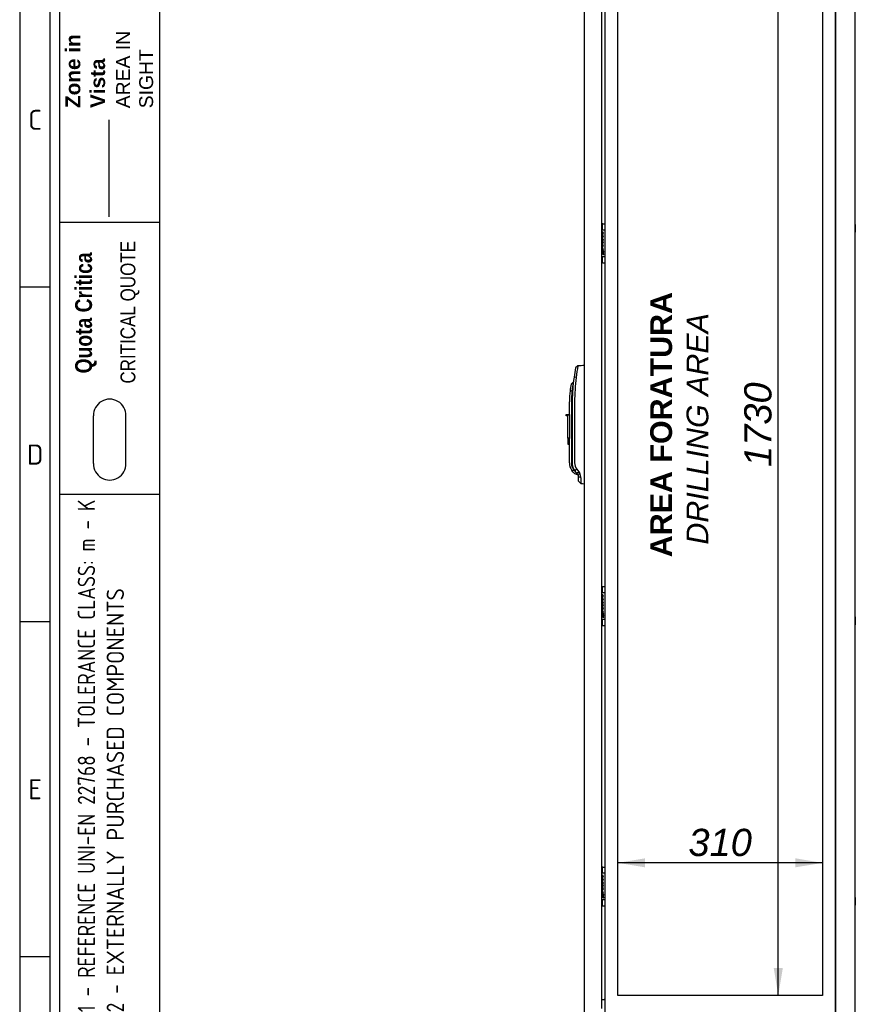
# Model space of a CAD drawing. Extents: x -12 to 412, y 11 to 308.
# Tile 2 of 7: x 6 to 91, y 111 to 210. Entities that reach past the tile are written whole.
import ezdxf
from ezdxf.lldxf.tags import DXFTag

# ---------------------------------------------------------------- set-up
doc = ezdxf.new("R2010")
doc.units = 0
doc.layers.get('0').update_dxf_attribs({"linetype": 'CONTINUOUS'})
for name, color, linetype in [('_TRANSLATION', 7, 'CONTINUOUS'), ('AE00198_03', 7, 'CONTINUOUS'), ('AE00219_03', 7, 'CONTINUOUS'), ('AE00500_10', 7, 'CONTINUOUS'), ('AE00992_10', 7, 'CONTINUOUS'), ('DEFAULT', 7, 'CONTINUOUS'), ('DV2__TRANSLATION', 7, 'CONTINUOUS'), ('F0000000_80', 7, 'CONTINUOUS'), ('F0000000_81', 7, 'CONTINUOUS'), ('F0000000_83', 7, 'CONTINUOUS'), ('F0000000_85', 7, 'CONTINUOUS'), ('F0000001_24', 7, 'CONTINUOUS')]:
    doc.layers.add(name, color=color, linetype=linetype)
doc.styles.add('SEACAD_ARIAL', font='arial.ttf')
doc.styles.add('SEACAD_ARIALI', font='ariali.ttf')
tags = doc.linetypes.add('CENTER2', pattern=[28.575, 19.05, -3.175, 3.175, -3.175]).pattern_tags.tags
tags[10:11] = [DXFTag(74, 4), DXFTag(75, 0), DXFTag(340, '0'), DXFTag(46, 0.0), DXFTag(50, 0.0), DXFTag(44, 0.0), DXFTag(45, 0.0)]
tags[8:9] = [DXFTag(74, 4), DXFTag(75, 0), DXFTag(340, '0'), DXFTag(46, 0.0), DXFTag(50, 0.0), DXFTag(44, 0.0), DXFTag(45, 0.0)]
tags[6:7] = [DXFTag(74, 4), DXFTag(75, 0), DXFTag(340, '0'), DXFTag(46, 0.0), DXFTag(50, 0.0), DXFTag(44, 0.0), DXFTag(45, 0.0)]
tags[4:5] = [DXFTag(74, 4), DXFTag(75, 0), DXFTag(340, '0'), DXFTag(46, 0.0), DXFTag(50, 0.0), DXFTag(44, 0.0), DXFTag(45, 0.0)]
tags = doc.linetypes.add('DASHDOT2', pattern=[12.7, 6.35, -3.175, 0, -3.175]).pattern_tags.tags
tags[10:11] = [DXFTag(74, 4), DXFTag(75, 0), DXFTag(340, '0'), DXFTag(46, 0.0), DXFTag(50, 0.0), DXFTag(44, 0.0), DXFTag(45, 0.0)]
tags[8:9] = [DXFTag(74, 4), DXFTag(75, 0), DXFTag(340, '0'), DXFTag(46, 0.0), DXFTag(50, 0.0), DXFTag(44, 0.0), DXFTag(45, 0.0)]
tags[6:7] = [DXFTag(74, 4), DXFTag(75, 0), DXFTag(340, '0'), DXFTag(46, 0.0), DXFTag(50, 0.0), DXFTag(44, 0.0), DXFTag(45, 0.0)]
tags[4:5] = [DXFTag(74, 4), DXFTag(75, 0), DXFTag(340, '0'), DXFTag(46, 0.0), DXFTag(50, 0.0), DXFTag(44, 0.0), DXFTag(45, 0.0)]
doc.dimstyles.new('ISO', dxfattribs={"dimtxt": 1.1, "dimasz": 1.1, "dimexe": 0.55, "dimexo": 0.55, "dimgap": 0.275, "dimtad": 1, "dimdec": 1, "dimlfac": 15, "dimtxsty": 'SEACAD_ARIAL', "dimblk1": '_SE_FILLED', "dimblk2": '_SE_FILLED', "dimsah": 1, "dimcen": 0.55, "dimazin": 3, "dimtfac": 0.7, "dimtdec": 3, "dimtmove": 0, "dimatfit": 3})

# ---------------------------------------------------------------- blocks, each defined once
blk = doc.blocks.new('SE1')
at = {"layer": 'AE00198_03', "color": 7, "linetype": 'CONTINUOUS'}
for p, q in [((65.041, 189.396), (65.041, 188.913)), ((65.087, 189.396), (65.041, 189.396)), ((65.041, 186.18), (65.041, 185.696)), ((65.041, 185.696), (65.087, 185.696)), ((65.041, 152.73), (65.041, 152.246)), ((65.087, 152.73), (65.041, 152.73)), ((65.041, 149.513), (65.041, 149.03)), ((65.041, 149.03), (65.087, 149.03)), ((65.041, 124.396), (65.041, 123.913)), ((65.087, 124.396), (65.041, 124.396)), ((65.041, 121.18), (65.041, 120.696)), ((65.041, 120.696), (65.087, 120.696))]:
    blk.add_line(p, q, dxfattribs=at)
for centre, start, end in [((65.399, 189.001), 132.17472, 135.14497), ((65.399, 186.092), 224.85503, 227.82528), ((65.399, 152.335), 132.17472, 135.14497), ((65.399, 149.425), 224.85503, 227.82528), ((65.399, 124.001), 132.17472, 135.14497), ((65.399, 121.092), 224.85503, 227.82528)]:
    blk.add_arc(centre, 0.533, start, end, dxfattribs=at)
at = {"layer": 'AE00219_03', "color": 7, "linetype": 'CONTINUOUS'}
for p, q in [((90.634, 189.446), (90.621, 189.446)), ((90.634, 189.446), (90.634, 188.646)), ((90.621, 188.646), (90.634, 188.646)), ((90.634, 149.78), (90.621, 149.78)), ((90.634, 149.78), (90.634, 148.98)), ((90.621, 148.98), (90.634, 148.98)), ((90.634, 121.446), (90.621, 121.446)), ((90.634, 121.446), (90.634, 120.646)), ((90.621, 120.646), (90.634, 120.646))]:
    blk.add_line(p, q, dxfattribs=at)
at = {"layer": 'AE00500_10', "color": 7, "linetype": 'CONTINUOUS'}
for p, q in [((88.654, 189.408), (88.621, 189.408)), ((88.621, 188.685), (88.654, 188.685)), ((88.654, 186.408), (88.621, 186.408)), ((88.621, 185.685), (88.654, 185.685)), ((88.654, 152.741), (88.621, 152.741)), ((88.621, 152.019), (88.654, 152.019)), ((88.654, 149.741), (88.621, 149.741)), ((88.621, 149.019), (88.654, 149.019)), ((88.654, 124.408), (88.621, 124.408)), ((88.621, 123.685), (88.654, 123.685)), ((88.654, 121.408), (88.621, 121.408)), ((88.621, 120.685), (88.654, 120.685))]:
    blk.add_line(p, q, dxfattribs=at)
at = {"layer": 'AE00992_10', "color": 7, "linetype": 'CONTINUOUS'}
for p, q in [((62.609, 175.156), (62.384, 174.963)), ((63.267, 175.179), (63.287, 175.18)), ((62.118, 173.469), (61.922, 173.306)), ((62.161, 173.469), (62.118, 173.469)), ((62.455, 173.985), (62.227, 174.018)), ((62.018, 172.612), (61.819, 172.636)), ((62.06, 171.513), (62.092, 172.612)), ((62.092, 172.612), (62.093, 172.702)), ((61.754, 170.247), (61.754, 171.513)), ((61.954, 171.513), (61.954, 165.355)), ((62.06, 165.358), (62.06, 171.513)), ((62.284, 171.513), (62.284, 165.358)), ((61.421, 170.114), (61.421, 170.247)), ((61.421, 170.247), (61.587, 170.247)), ((61.587, 170.247), (61.754, 170.247)), ((61.587, 170.247), (61.587, 170.114)), ((61.754, 170.247), (61.754, 167.847)), ((61.587, 170.114), (61.421, 170.114)), ((61.587, 167.847), (61.587, 170.114)), ((61.587, 167.847), (61.587, 167.247)), ((61.754, 167.847), (61.587, 167.847)), ((61.587, 167.247), (61.754, 167.247)), ((61.754, 167.847), (61.754, 167.799)), ((61.754, 165.355), (61.754, 167.799)), ((62.144, 164.412), (61.992, 164.594)), ((62.145, 164.412), (62.279, 164.277)), ((62.253, 164.656), (62.257, 164.65)), ((62.32, 164.559), (62.257, 164.65)), ((62.279, 164.277), (62.621, 164.136)), ((62.303, 164.536), (62.364, 164.499)), ((62.502, 164.701), (62.32, 164.559)), ((62.521, 164.29), (62.32, 164.559)), ((62.502, 164.701), (62.703, 164.433)), ((62.703, 164.433), (62.521, 164.29)), ((62.621, 164.156), (62.521, 164.29)), ((62.802, 164.266), (62.621, 164.156)), ((62.703, 164.433), (62.802, 164.266)), ((62.687, 163.498), (62.687, 163.957)), ((62.914, 163.836), (62.687, 163.957)), ((62.687, 163.498), (62.917, 163.26)), ((62.917, 163.26), (62.917, 163.259)), ((63.287, 163.246), (63.267, 163.247))]:
    blk.add_line(p, q, dxfattribs=at)
for centre, radius, start, end in [((81.241, 172.102), 18.881, 170.69176, 174.27705), ((80.266, 171.513), 18.212, 169.08089, 172.09577), ((71.418, 171.513), 9.664, 169.30782, 173.33005), ((77.906, 171.187), 15.952, 171.77545, 174.8738), ((80.267, 171.513), 18.213, 172.09597, 176.25647), ((80.233, 171.515), 17.949, 172.09048, 180.0053), ((71.418, 171.513), 9.664, 173.33005, 180), ((71.418, 171.513), 9.464, 173.33005, 180), ((63.087, 165.355), 1.333, 180, 214.77209), ((63.087, 165.355), 1.133, 180, 226.22916), ((63.38, 165.358), 1.096, 180.02221, 216.78899), ((61.917, 163.329), 1.268, 72.2752, 86.62011), ((62.07, 163.845), 0.845, 359.39373, 29.84747), ((62.354, 163.957), 0.333, 359.9994, 36.81119), ((77.27, 163.621), 14.357, 179.13947, 181.44216)]:
    blk.add_arc(centre, radius, start, end, dxfattribs=at)
for centre, major_axis, start_param, end_param in [((63.308, 174.013), (33.429, 1.167), 1.570796, 1.590473), ((63.308, 164.413), (33.429, -1.167), 4.701927, 4.712389)]:
    blk.add_ellipse(centre, major_axis=major_axis, ratio=0.034878, start_param=start_param, end_param=end_param, dxfattribs=at)
for points, degree, knots in [([(62.253, 164.656), (62.159, 164.815), (62.109, 164.994), (62.059, 165.174), (62.06, 165.358)], 2, [0, 0, 0, 0.5, 0.5, 1, 1, 1]), ([(62.546, 164.257), (62.548, 164.253), (62.553, 164.245), (62.56, 164.234), (62.567, 164.223), (62.573, 164.213), (62.579, 164.204), (62.584, 164.195), (62.589, 164.187), (62.594, 164.179), (62.598, 164.172), (62.602, 164.166), (62.606, 164.16), (62.609, 164.155), (62.612, 164.15), (62.614, 164.146), (62.616, 164.143), (62.618, 164.14), (62.619, 164.138), (62.62, 164.137), (62.621, 164.136), (62.621, 164.136), (62.621, 164.136)], 3, [0, 0, 0, 0, 0.0259325, 0.051743, 0.0774354, 0.1030134, 0.128481, 0.1538419, 0.1791003, 0.2042602, 0.2293255, 0.2543005, 0.2791893, 0.303996, 0.328725, 0.3533805, 0.3779669, 0.4024885, 0.4269496, 0.4513548, 0.4757085, 0.5000152, 0.5000152, 0.5000152, 0.5000152])]:
    blk.add_open_spline(points, degree=degree, knots=knots, dxfattribs=at)
at = {"layer": 'DV2__TRANSLATION', "color": 7, "linetype": 'CENTER2'}
for p, q in [((66.654, 111.546), (66.654, 226.88)), ((87.321, 226.88), (87.321, 111.546)), ((87.321, 111.546), (66.654, 111.546))]:
    blk.add_line(p, q, dxfattribs=at)
at = {"layer": 'F0000000_80', "color": 7, "linetype": 'CONTINUOUS'}
for p, q in [((88.654, 109.647), (88.654, 228.78)), ((90.621, 109.733), (90.621, 228.693))]:
    blk.add_line(p, q, dxfattribs=at)
at = {"layer": 'F0000000_81', "color": 7, "linetype": 'CONTINUOUS'}
for p, q in [((63.287, 109.733), (63.287, 228.693)), ((65.021, 110.213), (65.021, 228.213))]:
    blk.add_line(p, q, dxfattribs=at)
at = {"layer": 'F0000000_83', "color": 7, "linetype": 'CONTINUOUS'}
for centre, start, end in [((65.267, 111.026), 0, 90), ((88.707, 111.026), 127.97991, 180)]:
    blk.add_arc(centre, 0.0867, start, end, dxfattribs=at)
at = {"layer": 'F0000000_85', "color": 7, "linetype": 'CONTINUOUS'}
for p, q in [((65.354, 109.4), (65.354, 229.026)), ((88.621, 109.4), (88.621, 229.026)), ((65.021, 111.113), (65.267, 111.113)), ((65.267, 111.113), (65.354, 111.113)), ((88.654, 111.113), (88.621, 111.113))]:
    blk.add_line(p, q, dxfattribs=at)
at = {"layer": 'F0000001_24', "color": 7, "linetype": 'CONTINUOUS'}
for p, q in [((65.087, 189.466), (65.087, 189.48)), ((65.087, 188.921), (65.087, 189.466)), ((65.121, 189.513), (65.321, 189.513)), ((65.021, 188.913), (65.321, 188.913)), ((65.087, 188.913), (65.087, 188.921)), ((65.091, 188.456), (65.09, 188.455)), ((65.09, 188.455), (65.09, 188.436)), ((65.09, 188.436), (65.093, 188.437)), ((65.041, 188.037), (65.021, 188.037)), ((65.021, 188.019), (65.041, 188.019)), ((65.04, 187.77), (65.021, 187.77)), ((65.021, 187.752), (65.039, 187.752)), ((65.043, 187.503), (65.021, 187.503)), ((65.021, 187.486), (65.041, 187.486)), ((65.184, 187.427), (65.021, 187.427)), ((65.021, 187.407), (65.062, 187.407)), ((65.038, 187.066), (65.038, 186.8)), ((65.058, 186.818), (65.058, 187.065)), ((65.116, 187.407), (65.184, 187.407)), ((65.184, 187.407), (65.184, 187.427)), ((65.321, 186.18), (65.021, 186.18)), ((65.038, 186.8), (65.039, 186.8)), ((65.039, 186.8), (65.054, 186.8)), ((65.087, 186.172), (65.087, 186.18)), ((65.087, 185.627), (65.087, 186.172)), ((65.22, 186.714), (65.22, 186.75)), ((65.22, 186.414), (65.22, 186.451)), ((65.087, 185.613), (65.087, 185.627)), ((65.121, 185.58), (65.321, 185.58)), ((65.021, 152.246), (65.321, 152.246)), ((65.087, 152.799), (65.087, 152.813)), ((65.087, 152.255), (65.087, 152.799)), ((65.087, 152.246), (65.087, 152.255)), ((65.121, 152.846), (65.321, 152.846)), ((65.041, 151.37), (65.021, 151.37)), ((65.021, 151.352), (65.041, 151.352)), ((65.091, 151.789), (65.09, 151.788)), ((65.09, 151.788), (65.09, 151.769)), ((65.09, 151.769), (65.093, 151.77)), ((65.04, 151.104), (65.021, 151.104)), ((65.021, 151.086), (65.039, 151.086)), ((65.043, 150.837), (65.021, 150.837)), ((65.021, 150.819), (65.041, 150.819)), ((65.184, 150.76), (65.021, 150.76)), ((65.021, 150.74), (65.062, 150.74)), ((65.038, 150.399), (65.038, 150.134)), ((65.058, 150.151), (65.058, 150.398)), ((65.116, 150.74), (65.184, 150.74)), ((65.184, 150.74), (65.184, 150.76)), ((65.321, 149.513), (65.021, 149.513)), ((65.038, 150.134), (65.039, 150.133)), ((65.039, 150.133), (65.054, 150.133)), ((65.087, 149.505), (65.087, 149.513)), ((65.087, 148.96), (65.087, 149.505)), ((65.22, 150.047), (65.22, 150.084)), ((65.22, 149.748), (65.22, 149.784)), ((65.087, 148.946), (65.087, 148.96)), ((65.121, 148.913), (65.321, 148.913)), ((65.087, 124.466), (65.087, 124.48)), ((65.087, 123.921), (65.087, 124.466)), ((65.121, 124.513), (65.321, 124.513)), ((65.021, 123.913), (65.321, 123.913)), ((65.087, 123.913), (65.087, 123.921)), ((65.091, 123.456), (65.09, 123.455)), ((65.09, 123.455), (65.09, 123.436)), ((65.09, 123.436), (65.093, 123.437)), ((65.041, 123.037), (65.021, 123.037)), ((65.021, 123.019), (65.041, 123.019)), ((65.04, 122.77), (65.021, 122.77)), ((65.021, 122.752), (65.039, 122.752)), ((65.043, 122.503), (65.021, 122.503)), ((65.021, 122.486), (65.041, 122.486)), ((65.184, 122.427), (65.021, 122.427)), ((65.021, 122.407), (65.062, 122.407)), ((65.116, 122.407), (65.184, 122.407)), ((65.184, 122.407), (65.184, 122.427)), ((65.038, 122.066), (65.038, 121.8)), ((65.038, 121.8), (65.039, 121.8)), ((65.039, 121.8), (65.054, 121.8)), ((65.058, 121.818), (65.058, 122.065)), ((65.22, 121.714), (65.22, 121.75)), ((65.22, 121.414), (65.22, 121.451)), ((65.321, 121.18), (65.021, 121.18)), ((65.087, 121.172), (65.087, 121.18)), ((65.087, 120.627), (65.087, 121.172)), ((65.087, 120.613), (65.087, 120.627)), ((65.121, 120.58), (65.321, 120.58))]:
    blk.add_line(p, q, dxfattribs=at)
for centre in [(65.178, 186.582), (65.178, 149.916), (65.178, 121.582)]:
    blk.add_circle(centre, 0.041, dxfattribs=at)
for centre, radius, start, end in [((65.121, 189.48), 0.0333, 90, 180), ((65.321, 189.48), 0.0333, 0, 90), ((65.321, 188.88), 0.0333, 0, 90), ((64.917, 186.57), 0.152, 313.1112, 335.40846), ((65.194, 186.594), 0.152, 131.35343, 155.40846), ((65.321, 186.213), 0.0333, 270, 0), ((65.121, 185.613), 0.0333, 180, 270), ((65.321, 185.613), 0.0333, 270, 0), ((65.121, 152.813), 0.0333, 90, 180), ((65.321, 152.813), 0.0333, 0, 90), ((65.321, 152.213), 0.0333, 0, 90), ((64.917, 149.903), 0.152, 313.1112, 335.40846), ((65.194, 149.928), 0.152, 131.35343, 155.40846), ((65.321, 149.546), 0.0333, 270, 0), ((65.121, 148.946), 0.0333, 180, 270), ((65.321, 148.946), 0.0333, 270, 0), ((65.121, 124.48), 0.0333, 90, 180), ((65.321, 124.48), 0.0333, 0, 90), ((65.321, 123.88), 0.0333, 0, 90), ((64.917, 121.57), 0.152, 313.1112, 335.40846), ((65.194, 121.594), 0.152, 131.35343, 155.40846), ((65.121, 120.613), 0.0333, 180, 270), ((65.321, 121.213), 0.0333, 270, 0), ((65.321, 120.613), 0.0333, 270, 0)]:
    blk.add_arc(centre, radius, start, end, dxfattribs=at)
for points, knots in [([(65.093, 188.437), (65.159, 188.46), (65.183, 188.523), (65.183, 188.571), (65.183, 188.642), (65.134, 188.713), (65.041, 188.713), (65.034, 188.713), (65.027, 188.713), (65.02, 188.712)], [0, 0, 0, 0, 0.2499787, 0.2499787, 0.2499787, 0.4999858, 0.4999858, 0.4999858, 0.518742, 0.518742, 0.518742, 0.518742]), ([(65.02, 188.694), (65.027, 188.695), (65.034, 188.696), (65.041, 188.696), (65.126, 188.696), (65.165, 188.631), (65.165, 188.571)], [0.6361807, 0.6361807, 0.6361807, 0.6361807, 0.6652315, 0.6652315, 0.6652315, 1, 1, 1, 1]), ([(65.183, 188.234), (65.183, 188.305), (65.134, 188.377), (65.041, 188.377), (65.034, 188.377), (65.027, 188.376), (65.02, 188.375)], [0, 0, 0, 0, 0.3333333, 0.3333333, 0.3333333, 0.3583413, 0.3583413, 0.3583413, 0.3583413]), ([(65.02, 188.357), (65.027, 188.358), (65.034, 188.359), (65.041, 188.359), (65.126, 188.359), (65.165, 188.294), (65.165, 188.234), (65.165, 188.174), (65.126, 188.11), (65.041, 188.11)], [0.4783249, 0.4783249, 0.4783249, 0.4783249, 0.5, 0.5, 0.5, 0.75, 0.75, 0.75, 1, 1, 1, 1]), ([(65.021, 188.093), (65.027, 188.093), (65.034, 188.092), (65.041, 188.092), (65.138, 188.092), (65.183, 188.166), (65.183, 188.234)], [0.4183676, 0.4183676, 0.4183676, 0.4183676, 0.5, 0.5, 0.5, 1, 1, 1, 1]), ([(65.183, 186.941), (65.183, 187.012), (65.134, 187.084), (65.041, 187.084), (65.034, 187.084), (65.027, 187.083), (65.02, 187.082)], [0, 0, 0, 0, 0.3336663, 0.3336663, 0.3336663, 0.3587055, 0.3587055, 0.3587055, 0.3587055]), ([(65.021, 187.143), (65.027, 187.142), (65.034, 187.142), (65.041, 187.142), (65.138, 187.142), (65.183, 187.215), (65.183, 187.284)], [0.4183715, 0.4183715, 0.4183715, 0.4183715, 0.5, 0.5, 0.5, 1, 1, 1, 1]), ([(65.039, 187.752), (65.126, 187.752), (65.164, 187.687), (65.164, 187.627), (65.163, 187.568), (65.125, 187.505), (65.043, 187.503)], [0, 0, 0, 0, 0.670744, 0.670744, 0.670744, 1, 1, 1, 1]), ([(65.041, 188.019), (65.126, 188.019), (65.165, 187.954), (65.165, 187.894), (65.165, 187.834), (65.126, 187.77), (65.04, 187.77)], [0, 0, 0, 0, 0.333291, 0.333291, 0.333291, 1, 1, 1, 1]), ([(65.095, 187.761), (65.16, 187.784), (65.183, 187.847), (65.183, 187.894), (65.183, 187.965), (65.134, 188.037), (65.041, 188.037)], [0, 0, 0, 0, 0.500028, 0.500028, 0.500028, 1, 1, 1, 1]), ([(65.062, 187.407), (65.133, 187.397), (65.165, 187.338), (65.165, 187.284), (65.165, 187.224), (65.126, 187.16), (65.041, 187.16)], [0, 0, 0, 0, 0.5, 0.5, 0.5, 1, 1, 1, 1]), ([(65.058, 187.065), (65.132, 187.057), (65.165, 186.997), (65.165, 186.941), (65.165, 186.885), (65.132, 186.826), (65.058, 186.818)], [0, 0, 0, 0, 0.5, 0.5, 0.5, 1, 1, 1, 1]), ([(65.055, 186.507), (65.084, 186.443), (65.148, 186.414), (65.209, 186.414), (65.213, 186.414), (65.216, 186.414), (65.22, 186.414)], [0, 0, 0, 0, 0.5, 0.5, 0.5, 1, 1, 1, 1]), ([(65.22, 186.451), (65.216, 186.45), (65.213, 186.45), (65.209, 186.45), (65.145, 186.45), (65.076, 186.492), (65.076, 186.582), (65.076, 186.623), (65.09, 186.658), (65.117, 186.681), (65.141, 186.703), (65.174, 186.714), (65.209, 186.714), (65.213, 186.714), (65.217, 186.714), (65.22, 186.714)], [0, 0, 0, 0, 0.2, 0.2, 0.2, 0.4, 0.4, 0.4, 0.6, 0.6, 0.6, 0.8, 0.8, 0.8, 1, 1, 1, 1]), ([(65.22, 186.75), (65.217, 186.75), (65.213, 186.751), (65.209, 186.751), (65.165, 186.751), (65.124, 186.736), (65.093, 186.709)], [0, 0, 0, 0, 0.5, 0.5, 0.5, 1, 1, 1, 1]), ([(65.093, 151.77), (65.159, 151.793), (65.183, 151.857), (65.183, 151.904), (65.183, 151.975), (65.134, 152.047), (65.041, 152.047), (65.034, 152.047), (65.027, 152.046), (65.02, 152.046)], [0, 0, 0, 0, 0.2499787, 0.2499787, 0.2499787, 0.4999858, 0.4999858, 0.4999858, 0.518742, 0.518742, 0.518742, 0.518742]), ([(65.02, 152.028), (65.027, 152.028), (65.034, 152.029), (65.041, 152.029), (65.126, 152.029), (65.165, 151.964), (65.165, 151.904)], [0.6361807, 0.6361807, 0.6361807, 0.6361807, 0.6652315, 0.6652315, 0.6652315, 1, 1, 1, 1]), ([(65.183, 151.567), (65.183, 151.638), (65.134, 151.71), (65.041, 151.71), (65.034, 151.71), (65.027, 151.71), (65.02, 151.709)], [0, 0, 0, 0, 0.3333333, 0.3333333, 0.3333333, 0.3583413, 0.3583413, 0.3583413, 0.3583413]), ([(65.02, 151.691), (65.027, 151.692), (65.034, 151.692), (65.041, 151.692), (65.126, 151.692), (65.165, 151.627), (65.165, 151.567), (65.165, 151.508), (65.126, 151.443), (65.041, 151.443)], [0.4783249, 0.4783249, 0.4783249, 0.4783249, 0.5, 0.5, 0.5, 0.75, 0.75, 0.75, 1, 1, 1, 1]), ([(65.021, 151.427), (65.027, 151.426), (65.034, 151.425), (65.041, 151.425), (65.138, 151.425), (65.183, 151.499), (65.183, 151.567)], [0.4183676, 0.4183676, 0.4183676, 0.4183676, 0.5, 0.5, 0.5, 1, 1, 1, 1]), ([(65.041, 151.352), (65.126, 151.352), (65.165, 151.288), (65.165, 151.228), (65.165, 151.168), (65.126, 151.103), (65.04, 151.104)], [0, 0, 0, 0, 0.333291, 0.333291, 0.333291, 1, 1, 1, 1]), ([(65.095, 151.095), (65.16, 151.118), (65.183, 151.18), (65.183, 151.228), (65.183, 151.298), (65.134, 151.37), (65.041, 151.37)], [0, 0, 0, 0, 0.500028, 0.500028, 0.500028, 1, 1, 1, 1]), ([(65.183, 150.274), (65.183, 150.345), (65.134, 150.417), (65.041, 150.417), (65.034, 150.417), (65.027, 150.417), (65.02, 150.416)], [0, 0, 0, 0, 0.3336663, 0.3336663, 0.3336663, 0.3587055, 0.3587055, 0.3587055, 0.3587055]), ([(65.021, 150.476), (65.027, 150.476), (65.034, 150.475), (65.041, 150.475), (65.138, 150.475), (65.183, 150.549), (65.183, 150.617)], [0.4183715, 0.4183715, 0.4183715, 0.4183715, 0.5, 0.5, 0.5, 1, 1, 1, 1]), ([(65.039, 151.086), (65.126, 151.086), (65.164, 151.02), (65.164, 150.96), (65.163, 150.901), (65.125, 150.838), (65.043, 150.837)], [0, 0, 0, 0, 0.670744, 0.670744, 0.670744, 1, 1, 1, 1]), ([(65.062, 150.74), (65.133, 150.731), (65.165, 150.671), (65.165, 150.617), (65.165, 150.557), (65.126, 150.493), (65.041, 150.493)], [0, 0, 0, 0, 0.5, 0.5, 0.5, 1, 1, 1, 1]), ([(65.058, 150.398), (65.132, 150.39), (65.165, 150.33), (65.165, 150.274), (65.165, 150.219), (65.132, 150.159), (65.058, 150.151)], [0, 0, 0, 0, 0.5, 0.5, 0.5, 1, 1, 1, 1]), ([(65.055, 149.84), (65.084, 149.777), (65.148, 149.747), (65.209, 149.747), (65.213, 149.747), (65.216, 149.747), (65.22, 149.748)], [0, 0, 0, 0, 0.5, 0.5, 0.5, 1, 1, 1, 1]), ([(65.22, 149.784), (65.216, 149.784), (65.213, 149.783), (65.209, 149.783), (65.145, 149.783), (65.076, 149.825), (65.076, 149.916), (65.076, 149.957), (65.09, 149.991), (65.117, 150.015), (65.141, 150.036), (65.174, 150.048), (65.209, 150.048), (65.213, 150.048), (65.217, 150.048), (65.22, 150.047)], [0, 0, 0, 0, 0.2, 0.2, 0.2, 0.4, 0.4, 0.4, 0.6, 0.6, 0.6, 0.8, 0.8, 0.8, 1, 1, 1, 1]), ([(65.22, 150.084), (65.217, 150.084), (65.213, 150.084), (65.209, 150.084), (65.165, 150.084), (65.124, 150.069), (65.093, 150.042)], [0, 0, 0, 0, 0.5, 0.5, 0.5, 1, 1, 1, 1]), ([(65.093, 123.437), (65.159, 123.46), (65.183, 123.523), (65.183, 123.571), (65.183, 123.642), (65.134, 123.713), (65.041, 123.713), (65.034, 123.713), (65.027, 123.713), (65.02, 123.712)], [0, 0, 0, 0, 0.2499787, 0.2499787, 0.2499787, 0.4999858, 0.4999858, 0.4999858, 0.518742, 0.518742, 0.518742, 0.518742]), ([(65.02, 123.694), (65.027, 123.695), (65.034, 123.696), (65.041, 123.696), (65.126, 123.696), (65.165, 123.631), (65.165, 123.571)], [0.6361807, 0.6361807, 0.6361807, 0.6361807, 0.6652315, 0.6652315, 0.6652315, 1, 1, 1, 1]), ([(65.183, 123.234), (65.183, 123.305), (65.134, 123.377), (65.041, 123.377), (65.034, 123.377), (65.027, 123.376), (65.02, 123.375)], [0, 0, 0, 0, 0.3333333, 0.3333333, 0.3333333, 0.3583413, 0.3583413, 0.3583413, 0.3583413]), ([(65.02, 123.357), (65.027, 123.358), (65.034, 123.359), (65.041, 123.359), (65.126, 123.359), (65.165, 123.294), (65.165, 123.234), (65.165, 123.174), (65.126, 123.11), (65.041, 123.11)], [0.4783249, 0.4783249, 0.4783249, 0.4783249, 0.5, 0.5, 0.5, 0.75, 0.75, 0.75, 1, 1, 1, 1]), ([(65.021, 123.093), (65.027, 123.093), (65.034, 123.092), (65.041, 123.092), (65.138, 123.092), (65.183, 123.166), (65.183, 123.234)], [0.4183676, 0.4183676, 0.4183676, 0.4183676, 0.5, 0.5, 0.5, 1, 1, 1, 1]), ([(65.039, 122.752), (65.126, 122.752), (65.164, 122.687), (65.164, 122.627), (65.163, 122.568), (65.125, 122.505), (65.043, 122.503)], [0, 0, 0, 0, 0.670744, 0.670744, 0.670744, 1, 1, 1, 1]), ([(65.041, 123.019), (65.126, 123.019), (65.165, 122.954), (65.165, 122.894), (65.165, 122.834), (65.126, 122.77), (65.04, 122.77)], [0, 0, 0, 0, 0.333291, 0.333291, 0.333291, 1, 1, 1, 1]), ([(65.095, 122.761), (65.16, 122.784), (65.183, 122.847), (65.183, 122.894), (65.183, 122.965), (65.134, 123.037), (65.041, 123.037)], [0, 0, 0, 0, 0.500028, 0.500028, 0.500028, 1, 1, 1, 1]), ([(65.062, 122.407), (65.133, 122.397), (65.165, 122.338), (65.165, 122.284), (65.165, 122.224), (65.126, 122.16), (65.041, 122.16)], [0, 0, 0, 0, 0.5, 0.5, 0.5, 1, 1, 1, 1]), ([(65.183, 121.941), (65.183, 122.012), (65.134, 122.084), (65.041, 122.084), (65.034, 122.084), (65.027, 122.083), (65.02, 122.082)], [0, 0, 0, 0, 0.3336663, 0.3336663, 0.3336663, 0.3587055, 0.3587055, 0.3587055, 0.3587055]), ([(65.021, 122.143), (65.027, 122.142), (65.034, 122.142), (65.041, 122.142), (65.138, 122.142), (65.183, 122.215), (65.183, 122.284)], [0.4183715, 0.4183715, 0.4183715, 0.4183715, 0.5, 0.5, 0.5, 1, 1, 1, 1]), ([(65.055, 121.507), (65.084, 121.443), (65.148, 121.414), (65.209, 121.414), (65.213, 121.414), (65.216, 121.414), (65.22, 121.414)], [0, 0, 0, 0, 0.5, 0.5, 0.5, 1, 1, 1, 1]), ([(65.058, 122.065), (65.132, 122.057), (65.165, 121.997), (65.165, 121.941), (65.165, 121.885), (65.132, 121.826), (65.058, 121.818)], [0, 0, 0, 0, 0.5, 0.5, 0.5, 1, 1, 1, 1]), ([(65.22, 121.451), (65.216, 121.45), (65.213, 121.45), (65.209, 121.45), (65.145, 121.45), (65.076, 121.492), (65.076, 121.582), (65.076, 121.623), (65.09, 121.658), (65.117, 121.681), (65.141, 121.703), (65.174, 121.714), (65.209, 121.714), (65.213, 121.714), (65.217, 121.714), (65.22, 121.714)], [0, 0, 0, 0, 0.2, 0.2, 0.2, 0.4, 0.4, 0.4, 0.6, 0.6, 0.6, 0.8, 0.8, 0.8, 1, 1, 1, 1]), ([(65.22, 121.75), (65.217, 121.75), (65.213, 121.751), (65.209, 121.751), (65.165, 121.751), (65.124, 121.736), (65.093, 121.709)], [0, 0, 0, 0, 0.5, 0.5, 0.5, 1, 1, 1, 1])]:
    blk.add_open_spline(points, degree=3, knots=knots, dxfattribs=at)
for points in [[(65.041, 188.11), (65.034, 188.11), (65.027, 188.11), (65.02, 188.111)], [(65.165, 188.571), (65.165, 188.531), (65.146, 188.477), (65.091, 188.456)], [(65.041, 187.16), (65.034, 187.16), (65.027, 187.16), (65.02, 187.161)], [(65.02, 187.064), (65.026, 187.065), (65.032, 187.066), (65.038, 187.066)], [(65.041, 187.486), (65.134, 187.486), (65.183, 187.557), (65.183, 187.628)], [(65.183, 187.628), (65.183, 187.676), (65.16, 187.738), (65.095, 187.761)], [(65.183, 187.284), (65.183, 187.336), (65.157, 187.382), (65.116, 187.407)], [(65.055, 186.658), (65.048, 186.674), (65.038, 186.689), (65.026, 186.701)], [(65.054, 186.8), (65.142, 186.806), (65.183, 186.876), (65.183, 186.941)], [(65.041, 151.443), (65.034, 151.443), (65.027, 151.444), (65.02, 151.445)], [(65.165, 151.904), (65.165, 151.864), (65.146, 151.81), (65.091, 151.789)], [(65.041, 150.493), (65.034, 150.493), (65.027, 150.493), (65.02, 150.494)], [(65.02, 150.398), (65.026, 150.399), (65.032, 150.399), (65.038, 150.399)], [(65.041, 150.819), (65.134, 150.819), (65.183, 150.891), (65.183, 150.962)], [(65.054, 150.133), (65.142, 150.139), (65.183, 150.209), (65.183, 150.274)], [(65.183, 150.962), (65.183, 151.009), (65.16, 151.072), (65.095, 151.095)], [(65.183, 150.617), (65.183, 150.669), (65.157, 150.716), (65.116, 150.74)], [(65.055, 149.991), (65.048, 150.008), (65.038, 150.022), (65.026, 150.034)], [(65.165, 123.571), (65.165, 123.531), (65.146, 123.477), (65.091, 123.456)], [(65.041, 123.11), (65.034, 123.11), (65.027, 123.11), (65.02, 123.111)], [(65.041, 122.486), (65.134, 122.486), (65.183, 122.557), (65.183, 122.628)], [(65.183, 122.628), (65.183, 122.676), (65.16, 122.738), (65.095, 122.761)], [(65.183, 122.284), (65.183, 122.336), (65.157, 122.382), (65.116, 122.407)], [(65.041, 122.16), (65.034, 122.16), (65.027, 122.16), (65.02, 122.161)], [(65.02, 122.064), (65.026, 122.065), (65.032, 122.066), (65.038, 122.066)], [(65.055, 121.658), (65.048, 121.674), (65.038, 121.689), (65.026, 121.701)], [(65.054, 121.8), (65.142, 121.806), (65.183, 121.876), (65.183, 121.941)]]:
    blk.add_open_spline(points, degree=3, dxfattribs=at)
blk = doc.blocks.new('DMBLK19')
at = {"layer": '_TRANSLATION', "linetype": 'CONTINUOUS'}
for points in [[(82.396, 224.13), (83.313, 224.13), (82.854, 226.88)], [(82.396, 114.296), (82.854, 111.546), (83.313, 114.296)]]:
    blk.add_hatch(color=7, dxfattribs=at).paths.add_polyline_path(points)
at = {"layer": '_TRANSLATION', "color": 7, "linetype": 'CONTINUOUS'}
blk.add_line((82.854, 111.546), (82.854, 226.88), dxfattribs=at)
at = {"layer": '_TRANSLATION', "color": 7, "linetype": 'CONTINUOUS', "style": 'SEACAD_ARIALI'}
blk.add_text('1730', height=2.75, rotation=90, dxfattribs=at).set_placement((82.167, 164.935))
blk = doc.blocks.new('_SE_FILLED')
at = {"color": 0}
blk.add_line((0, 0), (-1, 0), dxfattribs=at)
blk.add_solid([(0, 0), (-1, -0.1665), (-1, 0.1665), (0, 0)], dxfattribs=at)
blk = doc.blocks.new('DMBLK20')
at = {"layer": '_TRANSLATION', "linetype": 'CONTINUOUS'}
for points in [[(69.404, 125.394), (66.654, 124.935), (69.404, 124.477)], [(84.571, 125.394), (84.571, 124.477), (87.321, 124.935)]]:
    blk.add_hatch(color=7, dxfattribs=at).paths.add_polyline_path(points)
at = {"layer": '_TRANSLATION', "color": 7, "linetype": 'CONTINUOUS'}
blk.add_line((87.321, 124.935), (66.654, 124.935), dxfattribs=at)
at = {"layer": '_TRANSLATION', "color": 7, "linetype": 'CONTINUOUS', "style": 'SEACAD_ARIALI'}
blk.add_text('310', height=2.75, dxfattribs=at).set_placement((73.779, 125.623))

msp = doc.modelspace()

# ---------------------------------------------------------------- linework, layer by layer
at = {"color": 7, "linetype": 'CONTINUOUS'}
for p, q in [((6.2345, 287.5885), (6.2345, 10.9591)), ((20.3688, 189.6477), (10.2728, 189.6477)), ((20.3688, 189.6477), (10.2728, 189.6477)), ((9.2632, 183.0953), (6.2345, 183.0953)), ((13.6899, 165.2989), (13.6899, 170.1069)), ((16.961, 165.2989), (16.961, 170.1069)), ((20.3688, 162.1477), (10.2728, 162.1477)), ((9.2632, 149.2738), (6.2345, 149.2738)), ((9.2632, 115.4523), (6.2345, 115.4523))]:
    msp.add_line(p, q, dxfattribs=at)
at = {"color": 7, "linetype": 'DASHDOT2'}
msp.add_line((15.2777, 190.2098), (15.2777, 200.0231), dxfattribs=at)
at = {"layer": 'DEFAULT', "color": 7, "linetype": 'CONTINUOUS'}
for p, q in [((9.2632, 287.5885), (9.2632, 10.9591)), ((10.2728, 28.5002), (10.2728, 283.0453)), ((20.3688, 283.0453), (20.3688, 28.5002))]:
    msp.add_line(p, q, dxfattribs=at)
for centre, start, end in [((15.3255, 170.1555), 358.29915, 181.70085), ((15.3255, 165.2503), 178.29915, 1.70085)]:
    msp.add_arc(centre, 1.6363, start, end, dxfattribs=at)

# ---------------------------------------------------------------- block references
at = {"layer": '_TRANSLATION'}
msp.add_blockref('SE1', (0, 0), dxfattribs=at)

# ---------------------------------------------------------------- texts
at = {"rotation": 90}
for s, insert, char_height, width, attachment_point in [('{\\fArial|b1||i0||c0|p34;\\C7;\\H1.5;\\W1.;Zone in\\P}{\\fArial|b1||i0||c0|p34;\\C7;\\H1.5;\\W1.;Vista}', (14.8776, 201.2078), 1.5, 8.053202, 7), ('{\\fArial|b0||i0||c0|p34;\\C7;\\H1.4;\\W1.;AREA IN\\P}{\\fArial|b0||i0||c0|p34;\\C7;\\H1.4;\\W1.;SIGHT}', (19.7282, 201.1805), 1.4, 8.099166, 7), ('{\\fArial Narrow|b1||i0||c0|p34;\\C7;\\H1.7;\\W1.;Quota Critica}', (14.0241, 174.3883), 1.7, 12.747257, 7), ('{\\fArial Narrow|b0||i0||c0|p34;\\C7;\\H1.5;\\W1.;CRITICAL QUOTE}', (18.3274, 173.3632), 1.5, 14.774532, 7), ('{\\fSolid Edge ANSI|b0|i0|c0|p34;\\W0.84600x;\\C7;SPC001 - REFERENCE UNI-EN 22768 - TOLERANCE CLASS: m - K}\\P{\\fSolid Edge ANSI|b0|i0|c0|p34;\\W0.84600x;\\C7;SPC002 - }{\\fSolid Edge ANSI|b0|i0|c0|p34;\\W0.94000x;\\C7;EXTERNALLY PURCHASED COMPONENTS}', (12.1007, 104.6046), 1.75, 56.681326, 1)]:
    msp.add_mtext(s, dxfattribs=dict(at, insert=insert, char_height=char_height, width=width, attachment_point=attachment_point))
at = {"char_height": 2.019192, "attachment_point": 8}
for s, insert, width in [('{\\fSolid Edge ANSI|b0||i0||c0|p34;\\C7;\\H2.019192;\\W1.;C}', (7.7852, 199.0021), 2.3978), ('{\\fSolid Edge ANSI|b0||i0||c0|p34;\\C7;\\H2.019192;\\W1.;D}', (7.7871, 165.1807), 2.524), ('{\\fSolid Edge ANSI|b0||i0||c0|p34;\\C7;\\H2.019192;\\W1.;E}', (7.7852, 131.3592), 2.3978)]:
    msp.add_mtext(s, dxfattribs=dict(at, insert=insert, width=width))
at = {"layer": '_TRANSLATION', "insert": (72.8715, 168.7883), "char_height": 2.2, "width": 30.578523, "attachment_point": 5, "rotation": 90}
msp.add_mtext('{\\fArial|b0||i0||c0|p34;\\C7;\\H2.2;\\W1.; }{\\fArial|b1||i0||c0|p34;\\C7;\\H2.2;\\W1.;AREA FORATURA \\P}{\\fArial|b0||i1||c0|p34;\\C7;\\H2.2;\\W1.;DRILLING AREA}', dxfattribs=at)

# ---------------------------------------------------------------- dimensions: what is measured, and where the dimension line sits
at = {"layer": '_TRANSLATION', "color": 7, "linetype": 'CONTINUOUS'}
dim = msp.add_linear_dim(base=(82.8542, 111.5465), p1=(87.3207, 111.5465), p2=(87.3207, 226.8798), angle=90, text='\\A1;<>', dimstyle='ISO', override={"dimtxt": 2.75, "dimasz": 2.75, "dimexe": 1.375, "dimexo": 1.375, "dimgap": 0.6875, "dimcen": 1.375}, dxfattribs=at)
dim.commit()
dim.dimension.update_dxf_attribs({"geometry": 'DMBLK19', "text_midpoint": (82.8542, 169.2131), "dimtype": 161})
dim = msp.add_linear_dim(base=(66.654, 124.9352), p1=(87.3207, 111.5465), p2=(66.654, 111.5465), text='\\A1;<>', dimstyle='ISO', override={"dimtxt": 2.75, "dimasz": 2.75, "dimexe": 1.375, "dimexo": 1.375, "dimgap": 0.6875, "dimcen": 1.375}, dxfattribs=at)
dim.commit()
dim.dimension.update_dxf_attribs({"geometry": 'DMBLK20', "text_midpoint": (76.9873, 124.9352), "dimtype": 160})

doc.saveas('drawing.dxf')
